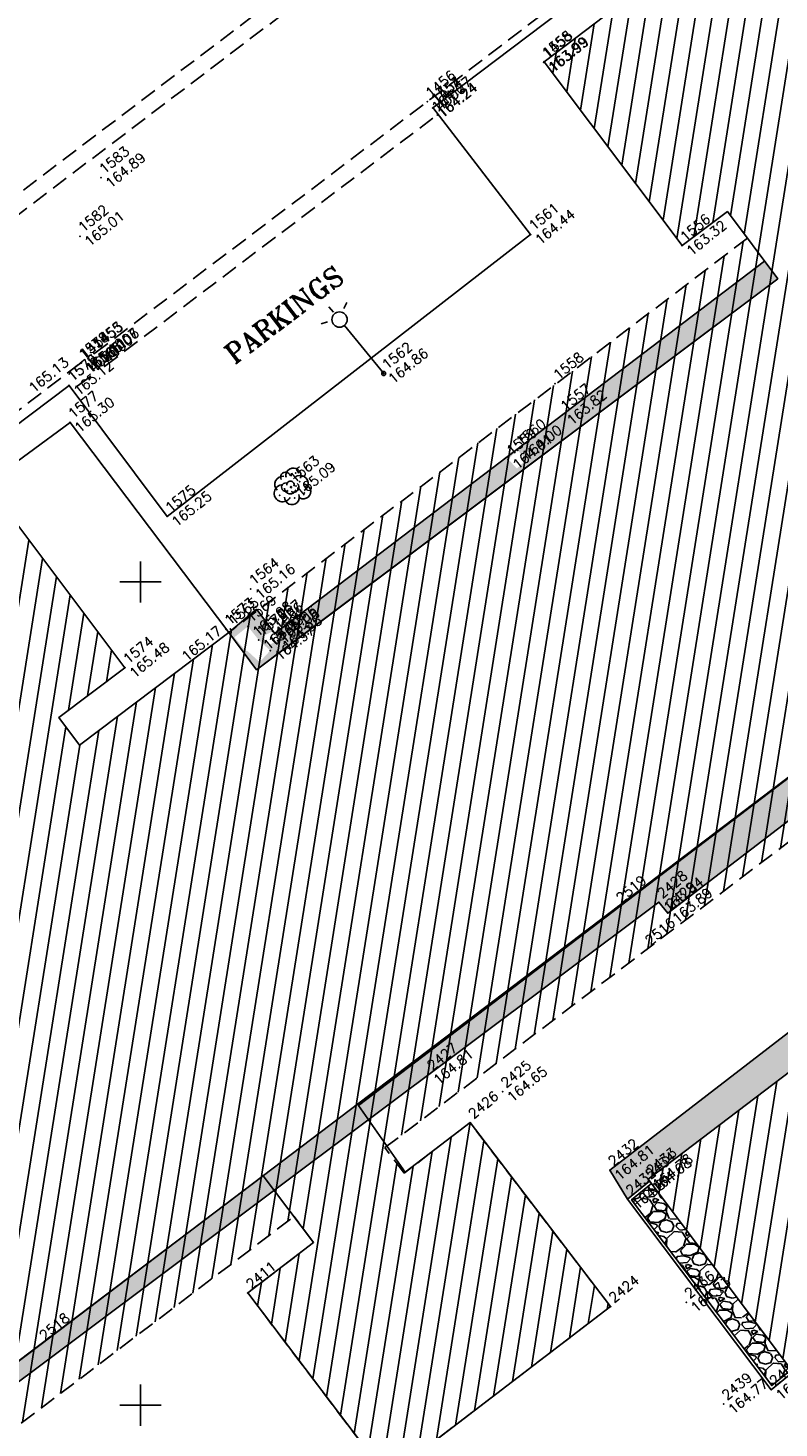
# Model space of a CAD drawing. Header units: feet. Extents: x 529188 to 529675, y 139816 to 140273.
# Tile 61 of 118: x 529372 to 529394, y 140074 to 140117. Entities that reach past the tile are written whole.
import ezdxf
from ezdxf.enums import TextEntityAlignment as Align

# ---------------------------------------------------------------- set-up
doc = ezdxf.new("R2010")
doc.units = ezdxf.units.FT
doc.header["$LTSCALE"] = 2
doc.header["$MEASUREMENT"] = 0
doc.header["$PDSIZE"] = 0.1
doc.linetypes.add('CACHE', pattern=[0.375, 0.25, -0.125])
doc.linetypes.add('CONTINU', pattern=[0])
doc.layers.get('0').update_dxf_attribs({"linetype": 'CONTINUOUS'})
for name, color, linetype in [('ARBUSTES', 70, 'CONTINUOUS'), ('BATI', 10, 'CONTINUOUS'), ('BATI-HACHURES', 30, 'CONTINUOUS'), ('BORD_TOIT', 244, 'CACHE'), ('BORDURETTE', 20, 'CONTINUOUS'), ('CANIVEAU', 32, 'CACHE'), ('CARROYAGE', 7, 'CONTINUOUS'), ('ECLAIRAGE', 220, 'CONTINUOUS'), ('MURS', 1, 'CONTINUOUS'), ('TEXTES', 150, 'CONTINUOUS'), ('TOPOALT', 3, 'CONTINUOUS'), ('TOPOJIS', 7, 'CONTINUOUS'), ('TOPOJIS-GELE', 7, 'CONTINUOUS'), ('TOPOMAT', 142, 'CONTINUOUS')]:
    doc.layers.add(name, color=color, linetype=linetype)
doc.styles.add('ROMANT', font='ROMANT.SHX')
doc.styles.get("Standard").update_dxf_attribs({"font": 'ROMANS.SHX'})
pattern_1 = [(228.0128, (529357.68551, 140019.42807), (-7.99999823, -9.00000134), [0.134536, -13.319088]), (184.9697, (529357.59551, 140019.32807), (12.000001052, 0.999991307), [0.230868, -22.855925]), (132.5104, (529357.36551, 140019.30807), (9.99999072, -11.000008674), [0.162788, -16.116032]), (267.2737, (529356.97551, 140019.05807), (0.999996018, 20.000000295), [0.210238, -20.813558]), (292.8337, (529356.96551, 140018.84807), (-5.000009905, 11.999996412), [0.206155, -20.409373]), (357.2737, (529357.04551, 140018.65807), (-20.000000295, 0.999996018), [0.210238, -20.813558]), (37.6942, (529357.25551, 140018.64807), (-13.000007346, -9.999990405), [0.278029, -27.524849]), (72.2553, (529357.47551, 140018.81807), (7.000010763, 21.999996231), [0.262488, -25.986321]), (121.4296, (529357.55551, 140019.06807), (-8.000008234, 12.999995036), [0.21095, -20.884073]), (175.2364, (529357.44551, 140019.24807), (11.000000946, -0.99999153), [0.240832, -11.800763]), (222.3974, (529357.20551, 140019.26807), (-12.000007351, -10.999992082), [0.311448, -30.833375]), (138.8141, (529357.96551, 140019.04807), (-7.00000295, 5.99999731), [0.106301, -10.523844]), (171.4692, (529357.88551, 140019.11807), (12.999998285, -2.00000791), [0.202237, -20.021511]), (225, (529357.6855, 140019.1481), (-1e-16, -1.0000003), [0.141421, -1.272792]), (203.1986, (529357.61551, 140019.26807), (4.99999973, 2.00000133), [0.076158, -7.539615]), (291.8014, (529357.54551, 140019.23807), (-0.9999999, 3.00000027), [0.107703, -5.277462]), (30.9638, (529357.58551, 140019.13807), (2.99999802, 2.00000248), [0.174929, -5.656023]), (161.5651, (529357.7355, 140019.22807), (2.0000004, -0.9999984), [0.126491, -3.035787]), (16.3895, (529356.96551, 140019.23807), (10.000002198, 2.99999271), [0.1772, -17.542845]), (70.3462, (529357.13551, 140019.28807), (-3.999995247, -11.000002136), [0.148661, -14.717408]), (293.1986, (529357.73551, 140019.42807), (-2.00000133, 4.99999973), [0.152315, -7.463458]), (343.6105, (529357.79551, 140019.28807), (-10.000002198, 2.99999271), [0.1772, -17.542845]), (339.444, (529356.96551, 140018.61807), (-5.00000184, 1.999996), [0.17088, -8.373124]), (294.7751, (529357.12551, 140018.55807), (-4.99999219, 11.00000342), [0.143178, -14.174643]), (66.8014, (529357.74551, 140018.42807), (2.00000133, 4.99999973), [0.152315, -7.463458]), (17.354, (529357.80551, 140018.56807), (-13.00000202, -3.999994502), [0.167631, -16.595424]), (69.444, (529357.25551, 140018.42807), (-1.999996, -5.00000184), [0.08544, -8.458564]), (101.3099, (529357.68551, 140018.42807), (-0.99999763, 4.00000075), [0.05099, -5.048029]), (165.9638, (529357.6755, 140018.47807), (3.00000055, -0.99999806), [0.206155, -3.91695]), (186.009, (529357.47551, 140018.52807), (9.99999975, 0.999999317), [0.19105, -18.913923]), (303.6901, (529357.5855, 140019.04807), (-1.0000013, 1.99999956), [0.144222, -3.461329]), (353.1572, (529357.66551, 140018.92807), (16.999999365, -2.000007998), [0.251794, -24.927563]), (60.9454, (529357.91551, 140018.89807), (-4.00000003, -7.00000038), [0.102956, -10.192674]), (90, (529357.9655, 140018.9881), (-1, 1), [0.06, -0.94]), (120.2564, (529357.45551, 140018.55807), (3.999994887, -7.000002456), [0.138924, -13.75352]), (48.0128, (529357.38551, 140018.67807), (7.99999823, 9.00000134), [0.269072, -13.184552]), (0, (529357.5655, 140018.8781), (1, 1), [0.26, -0.74]), (325.3048, (529357.82551, 140018.87807), (-9.99999426, 7.00000861), [0.158114, -15.653274]), (254.0546, (529357.95551, 140018.78807), (-0.99999989, -4.00000013), [0.145602, -7.134508]), (207.646, (529357.91551, 140018.64807), (-18.999995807, -10.000007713), [0.237065, -23.469474]), (175.4261, (529357.70551, 140018.53807), (-13.000000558, 0.999994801), [0.250799, -24.829074])]

# ---------------------------------------------------------------- blocks, each defined once
blk = doc.blocks.new('TCPOINT')
at = {"color": 0}
blk.add_point((0, 0), dxfattribs=at)
at = {"layer": 'TOPOALT'}
blk.add_attdef('ALT', text='', height=0.3, dxfattribs=at).set_placement((0.1, -0.1), align=Align.TOP_LEFT)
at = {"layer": 'TOPOMAT'}
blk.add_attdef('MAT', (0.1, 0.1), '', height=0.3, dxfattribs=at)
blk = doc.blocks.new('425')
at = {"ltscale": 3}
for p, q in [((-0.006, 2.407), (-0.006, 2.621)), ((0, 1.885), (0, 0))]:
    blk.add_line(p, q, dxfattribs=at)
at = {"linetype": 'CONTINU', "ltscale": 3}
for p, q in [((-0.324, 2.291), (-0.512, 2.376)), ((0.312, 2.291), (0.501, 2.376))]:
    blk.add_line(p, q, dxfattribs=at)
for centre, radius in [((0, 2.118), 0.233), ((0, 0), 0.0621)]:
    blk.add_circle(centre, radius, dxfattribs=at)
blk = doc.blocks.new('188')
blk.add_circle((0, 0), 0.0197)
for centre, radius, start, end in [((-0.136, 0.224), 0.244, 42.784, 187.1943), ((0.064, 0.343), 0.149, 334.0644, 169.9698), ((0.277, 0.224), 0.231, 300.5795, 149.4928), ((-0.314, 0.016), 0.259, 60.9553, 290.4982), ((-0.122, 0.103), 0.127, 45.6328, 268.8136), ((-0.039, -0.013), 0.173, 137.9595, 303.8229), ((0.028, 0.061), 0.114, 300.4488, 141.9945), ((0.285, -0.091), 0.245, 259.4673, 105.5912), ((-0.172, -0.255), 0.225, 139.2345, 343.6053), ((0.065, -0.056), 0.156, 199.4029, 9.2611), ((0.207, -0.342), 0.221, 201.5434, 50.9966)]:
    blk.add_arc(centre, radius, start, end)
for p in [(-0.424, 0.029), (0.079, 0.341), (0.385, 0.246), (-0.128, -0.325), (0.138, -0.069), (0.198, -0.394), (0.306, -0.04)]:
    blk.add_point(p)

msp = doc.modelspace()

# ---------------------------------------------------------------- hatches: boundary and pattern name
h = msp.add_hatch()
h.set_pattern_fill('GRAVEL', color=254, style=0)
h.set_pattern_definition(pattern_1)
h.paths.add_polyline_path([(529393.949, 140109.742), (529394.349, 140109.208), (529378.525, 140097.334), (529378.617, 140097.566), (529378.94, 140097.915), (529378.589, 140098.239), (529378.262, 140098.647), (529377.854, 140098.32), (529378.168, 140097.928), (529378.264, 140097.888), (529378.617, 140097.566), (529378.525, 140097.334), (529377.679, 140098.462), (529378.521, 140099.168), (529379.018, 140098.502), (529378.731, 140098.356), (529378.877, 140098.069), (529379.164, 140098.215), (529379.018, 140098.502), (529379.079, 140098.43), (529386.192, 140103.841), (529386.163, 140103.725), (529386.432, 140103.442), (529386.716, 140103.711), (529386.447, 140103.995), (529386.175, 140103.737), (529386.192, 140103.841)])
h = msp.add_hatch()
h.set_pattern_fill('GRAVEL', color=254, style=0)
h.set_pattern_definition(pattern_1)
h.paths.add_polyline_path([(529393.949, 140109.742), (529394.349, 140109.208), (529378.525, 140097.334), (529378.617, 140097.566), (529378.94, 140097.915), (529378.589, 140098.239), (529378.262, 140098.647), (529377.854, 140098.32), (529378.168, 140097.928), (529378.264, 140097.888), (529378.617, 140097.566), (529378.525, 140097.334), (529377.679, 140098.462), (529378.521, 140099.168), (529379.018, 140098.502), (529378.731, 140098.356), (529378.877, 140098.069), (529379.164, 140098.215), (529379.018, 140098.502), (529379.079, 140098.43), (529386.192, 140103.841), (529386.163, 140103.725), (529386.432, 140103.442), (529386.716, 140103.711), (529386.447, 140103.995), (529386.175, 140103.737), (529386.192, 140103.841)])
h = msp.add_hatch()
h.set_pattern_fill('GRAVEL', color=254, style=0)
h.set_pattern_definition(pattern_1)
h.paths.add_polyline_path([(529390.457, 140081.804), (529389.787, 140081.254), (529389.254, 140082.14), (529404.75, 140094.031), (529401.644, 140098.087), (529391.009, 140089.943), (529390.74, 140090.275), (529380.844, 140082.863), (529364.14, 140070.352), (529363.86, 140070.721), (529386.726, 140088.036), (529401.801, 140099.477), (529406.142, 140093.808), (529397.195, 140087.016), (529390.411, 140081.865)])
h = msp.add_hatch()
h.set_pattern_fill('GRAVEL', color=254, style=0)
h.set_pattern_definition(pattern_1)
h.paths.add_polyline_path([(529390.511, 140081.732), (529389.911, 140081.239), (529394.167, 140075.597), (529394.755, 140076.074), (529392.831, 140078.639)])
h = msp.add_hatch()
h.set_pattern_fill('GRAVEL', color=254, style=0)
h.set_pattern_definition(pattern_1)
h.paths.add_polyline_path([(529390.511, 140081.732), (529389.911, 140081.239), (529394.167, 140075.597), (529394.755, 140076.074), (529392.831, 140078.639)])
at = {"layer": 'BATI-HACHURES'}
h = msp.add_hatch(dxfattribs=at)
h.set_pattern_fill('ANSI31', color=256, scale=4, angle=36, style=0)
h.paths.add_polyline_path([(529309.687, 140047.122), (529294.096, 140035.158), (529295.934, 140032.741), (529311.303, 140044.366), (529317.02, 140040.648), (529309.847, 140037.935), (529328.67, 140009.23), (529338.868, 140008.311), (529336.974, 140013.078), (529337.413, 140013.429), (529340.728, 140009.274), (529351.396, 139995.222), (529351.555, 139995.343), (529321, 140035.588), (529320.61, 140035.292), (529320.265, 140035.746), (529321.1, 140036.328), (529332.258, 140044.79), (529332.848, 140044.011), (529330.818, 140042.467), (529335.054, 140036.898), (529341.813, 140042.065), (529337.59, 140047.618), (529335.616, 140046.116), (529335.029, 140046.891), (529355.937, 140062.746), (529356.525, 140061.97), (529354.519, 140060.444), (529358.748, 140054.884), (529365.427, 140060.072), (529361.342, 140065.548), (529358.605, 140063.551), (529358.018, 140064.325), (529364.807, 140069.473), (529379.662, 140080.729), (529380.258, 140079.941), (529378.258, 140078.408), (529382.496, 140072.813), (529389.273, 140077.995), (529385.007, 140083.581), (529383.007, 140082.048), (529382.423, 140082.82), (529402.76, 140098.225), (529403.388, 140097.405), (529401.995, 140096.349), (529404.732, 140092.738), (529390.411, 140081.865), (529394.858, 140075.937), (529403.979, 140083.008), (529405.928, 140080.494), (529396.772, 140073.395), (529399.996, 140069.125), (529409.116, 140076.197), (529411.066, 140073.682), (529402.049, 140066.713), (529405.239, 140062.52), (529424.929, 140077.503), (529411.673, 140094.927), (529412.97, 140095.912), (529408.766, 140101.48), (529406.733, 140099.945), (529406.162, 140100.741), (529413.265, 140106.272), (529405.044, 140116.828), (529403.879, 140118.363), (529396.828, 140113.01), (529396.209, 140113.824), (529398.224, 140115.354), (529393.997, 140120.92), (529387.257, 140115.791), (529391.442, 140110.214), (529392.819, 140111.247), (529393.428, 140110.436), (529373.156, 140095.047), (529372.522, 140095.884), (529374.528, 140097.393), (529370.33, 140102.974), (529363.554, 140097.852), (529367.8, 140092.265), (529369.799, 140093.783), (529370.434, 140092.948), (529359.177, 140084.661), (529349.426, 140077.124), (529348.835, 140077.906), (529350.821, 140079.407), (529346.597, 140084.995), (529339.81, 140079.86), (529344.046, 140074.272), (529346.094, 140075.824), (529346.685, 140075.043), (529325.76, 140059.104), (529325.126, 140059.941), (529327.1, 140061.457), (529322.795, 140067.062), (529316.084, 140061.922), (529320.296, 140056.369), (529322.344, 140057.923), (529322.979, 140057.086)])

# ---------------------------------------------------------------- linework, layer by layer
at = {"layer": 'BATI', "flags": 128}
for points in [[(529349.426, 140077.124), (529370.434, 140092.948), (529369.799, 140093.783), (529367.8, 140092.265), (529363.554, 140097.852), (529370.33, 140102.974), (529374.528, 140097.393), (529372.522, 140095.884), (529373.153, 140095.045), (529377.679, 140098.462), (529378.525, 140097.334), (529394.349, 140109.208), (529392.819, 140111.247), (529391.442, 140110.214), (529387.257, 140115.791), (529393.997, 140120.92), (529398.224, 140115.354)], [(529387.257, 140115.791), (529393.997, 140120.92), (529398.224, 140115.354)], [(529387.257, 140115.791), (529391.442, 140110.214)], [(529392.819, 140111.247), (529391.442, 140110.214)], [(529394.349, 140109.208), (529392.819, 140111.247)], [(529390.76, 140106.515), (529394.349, 140109.208)], [(529379.406, 140097.994), (529379.406, 140097.994), (529390.76, 140106.515)], [(529374.528, 140097.393), (529370.33, 140102.974), (529363.554, 140097.852), (529367.8, 140092.265)], [(529363.86, 140070.721), (529371.984, 140076.848), (529401.801, 140099.477)], [(529396.772, 140073.395), (529405.928, 140080.494), (529403.979, 140083.008), (529394.858, 140075.937), (529390.411, 140081.865), (529406.142, 140093.808), (529401.801, 140099.477), (529381.616, 140084.104), (529383.037, 140082.071), (529385.007, 140083.581), (529389.273, 140077.995), (529382.496, 140072.813), (529378.258, 140078.408), (529380.258, 140079.941), (529378.726, 140081.964), (529363.86, 140070.721)], [(529373.153, 140095.045), (529377.679, 140098.462), (529378.525, 140097.334), (529379.406, 140097.994)], [(529372.522, 140095.884), (529374.528, 140097.393)], [(529373.153, 140095.045), (529372.522, 140095.884)], [(529406.142, 140093.808), (529390.411, 140081.865), (529394.858, 140075.937), (529403.979, 140083.008)]]:
    msp.add_lwpolyline(points, dxfattribs=at)
at = {"layer": 'BORD_TOIT', "flags": 128}
for points in [[(529393.428, 140110.436), (529377.679, 140098.462)], [(529382.423, 140082.82), (529402.76, 140098.225)], [(529378.258, 140078.408), (529382.496, 140072.813), (529389.273, 140077.995), (529385.007, 140083.581)], [(529385.007, 140083.581), (529383.007, 140082.048)], [(529383.007, 140082.048), (529382.423, 140082.82)], [(529364.807, 140069.473), (529379.662, 140080.729)], [(529380.258, 140079.941), (529379.662, 140080.729)], [(529380.258, 140079.941), (529378.258, 140078.408)]]:
    msp.add_lwpolyline(points, dxfattribs=at)
at = {"layer": 'BORDURETTE', "flags": 128}
for points in [[(529383.872, 140114.393), (529394.461, 140122.4), (529397.276, 140118.647), (529401.345, 140121.707)], [(529393.949, 140109.742), (529379.079, 140098.43)], [(529372.861, 140104.843), (529370.33, 140102.974)], [(529377.679, 140098.462), (529372.861, 140104.843)], [(529379.079, 140098.43), (529378.521, 140099.168), (529377.679, 140098.462)], [(529391.009, 140089.943), (529401.644, 140098.087)], [(529364.14, 140070.352), (529390.74, 140090.275), (529391.009, 140089.943)], [(529394.674, 140086.315), (529389.254, 140082.14)], [(529389.254, 140082.14), (529389.787, 140081.254)]]:
    msp.add_lwpolyline(points, dxfattribs=at)
msp.add_lwpolyline([(529383.88, 140114.403), (529386.843, 140110.55), (529375.809, 140101.987), (529372.834, 140105.966), (529372.833, 140105.965), (529358.985, 140095.514, 0.231769), (529358.378, 140094.594, 0.153611), (529358.511, 140093.854), (529362.647, 140096.958), (529366.509, 140091.874), (529362.415, 140088.755), (529363.147, 140087.665)], format="xyb", dxfattribs=at)
at = {"layer": 'CANIVEAU', "flags": 128}
for points in [[(529373.61, 140106.942), (529383.705, 140114.58), (529399.309, 140126.439)], [(529387.982, 140124.44), (529368.669, 140109.792)], [(529388.285, 140124.042), (529368.971, 140109.394)], [(529373.912, 140106.543), (529384.008, 140114.181), (529384.035, 140114.202)], [(529373.177, 140106.64), (529337.817, 140079.817), (529312.488, 140060.549)], [(529373.479, 140106.242), (529372.936, 140105.83)]]:
    msp.add_lwpolyline(points, dxfattribs=at)
at = {"layer": 'CARROYAGE'}
for p, q in [((529375, 140099.375), (529375, 140100.625)), ((529374.375, 140100), (529375.625, 140100)), ((529375, 140074.375), (529375, 140075.625)), ((529374.375, 140075), (529375.625, 140075))]:
    msp.add_line(p, q, dxfattribs=at)
at = {"layer": 'MURS', "flags": 128}
msp.add_lwpolyline([(529390.457, 140081.804), (529389.787, 140081.254), (529394.151, 140075.468), (529394.809, 140076.002), (529394.755, 140076.074), (529394.167, 140075.597), (529389.911, 140081.239), (529390.511, 140081.732)], close=True, dxfattribs=at)

# ---------------------------------------------------------------- block references
at = {"layer": 'ARBUSTES', "rotation": 39.33073407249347}
msp.add_blockref('188', (529379.57, 140102.878), dxfattribs=at)
at = {"layer": 'ECLAIRAGE', "rotation": 39.33073407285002}
msp.add_blockref('425', (529382.386, 140106.329), dxfattribs=at)
at = {"layer": 'TOPOJIS'}
ref = msp.add_blockref('TCPOINT', (529387.241, 140115.778), dxfattribs=at)
ref.add_attrib('MAT', '1458', (529387.341, 140115.878), dxfattribs={"layer": 'TOPOMAT', "height": 0.3, "rotation": 39.3307})
ref.add_attrib('ALT', '163.99', dxfattribs={"layer": 'TOPOALT', "height": 0.3, "rotation": 39.3307}).set_placement((529387.341, 140115.678), align=Align.TOP_LEFT)
ref = msp.add_blockref('TCPOINT', (529383.705, 140114.58), dxfattribs=at)
ref.add_attrib('MAT', '1456', (529383.805, 140114.68), dxfattribs={"layer": 'TOPOMAT', "height": 0.3, "rotation": 39.3307})
ref.add_attrib('ALT', '164.27', dxfattribs={"layer": 'TOPOALT', "height": 0.3, "rotation": 39.3307}).set_placement((529383.805, 140114.48), align=Align.TOP_LEFT)
ref = msp.add_blockref('TCPOINT', (529384.008, 140114.181), dxfattribs=at)
ref.add_attrib('MAT', '4000', (529384.108, 140114.281), dxfattribs={"layer": 'TOPOMAT', "height": 0.3, "rotation": 39.3307})
ref = msp.add_blockref('TCPOINT', (529373.802, 140112.272), dxfattribs=at)
ref.add_attrib('MAT', '1583', (529373.902, 140112.372), dxfattribs={"layer": 'TOPOMAT', "height": 0.3, "rotation": 39.3307})
ref.add_attrib('ALT', '164.89', dxfattribs={"layer": 'TOPOALT', "height": 0.3, "rotation": 39.3307}).set_placement((529373.902, 140112.172), align=Align.TOP_LEFT)
ref = msp.add_blockref('TCPOINT', (529373.164, 140110.498), dxfattribs=at)
ref.add_attrib('MAT', '1582', (529373.264, 140110.598), dxfattribs={"layer": 'TOPOMAT', "height": 0.3, "rotation": 39.3307})
ref.add_attrib('ALT', '165.01', dxfattribs={"layer": 'TOPOALT', "height": 0.3, "rotation": 39.3307}).set_placement((529373.264, 140110.398), align=Align.TOP_LEFT)
ref = msp.add_blockref('TCPOINT', (529386.843, 140110.55), dxfattribs=at)
ref.add_attrib('MAT', '1561', (529386.943, 140110.65), dxfattribs={"layer": 'TOPOMAT', "height": 0.3, "rotation": 39.3307})
ref.add_attrib('ALT', '164.44', dxfattribs={"layer": 'TOPOALT', "height": 0.3, "rotation": 39.3307}).set_placement((529386.943, 140110.45), align=Align.TOP_LEFT)
ref = msp.add_blockref('TCPOINT', (529391.442, 140110.214), dxfattribs=at)
ref.add_attrib('MAT', '1556', (529391.542, 140110.314), dxfattribs={"layer": 'TOPOMAT', "height": 0.3, "rotation": 39.3307})
ref.add_attrib('ALT', '163.32', dxfattribs={"layer": 'TOPOALT', "height": 0.3, "rotation": 39.3307}).set_placement((529391.542, 140110.114), align=Align.TOP_LEFT)
ref = msp.add_blockref('TCPOINT', (529373.479, 140106.242), dxfattribs=at)
ref.add_attrib('MAT', '4000', (529373.579, 140106.342), dxfattribs={"layer": 'TOPOMAT', "height": 0.3, "rotation": 39.3307})
ref = msp.add_blockref('TCPOINT', (529373.912, 140106.543), dxfattribs=at)
ref.add_attrib('MAT', '4000', (529374.012, 140106.643), dxfattribs={"layer": 'TOPOMAT', "height": 0.3, "rotation": 39.3307})
ref = msp.add_blockref('TCPOINT', (529382.386, 140106.329), dxfattribs=at)
ref.add_attrib('MAT', '1562', (529382.486, 140106.429), dxfattribs={"layer": 'TOPOMAT', "height": 0.3, "rotation": 39.3307})
ref.add_attrib('ALT', '164.86', dxfattribs={"layer": 'TOPOALT', "height": 0.3, "rotation": 39.3307}).set_placement((529382.486, 140106.229), align=Align.TOP_LEFT)
ref = msp.add_blockref('TCPOINT', (529372.833, 140105.965), dxfattribs=at)
ref.add_attrib('MAT', '1579', (529372.933, 140106.065), dxfattribs={"layer": 'TOPOMAT', "height": 0.3, "rotation": 39.3307})
ref.add_attrib('ALT', '165.13', dxfattribs={"layer": 'TOPOALT', "height": 0.3, "rotation": 39.3307}).set_placement((529371.57, 140105.951), align=Align.TOP_LEFT)
ref = msp.add_blockref('TCPOINT', (529387.589, 140106.022), dxfattribs=at)
ref.add_attrib('MAT', '1558', (529387.689, 140106.122), dxfattribs={"layer": 'TOPOMAT', "height": 0.3, "rotation": 39.3307})
ref = msp.add_blockref('TCPOINT', (529372.861, 140104.843), dxfattribs=at)
ref.add_attrib('MAT', '1577', (529372.961, 140104.943), dxfattribs={"layer": 'TOPOMAT', "height": 0.3, "rotation": 39.3307})
ref.add_attrib('ALT', '165.30', dxfattribs={"layer": 'TOPOALT', "height": 0.3, "rotation": 39.3307}).set_placement((529372.961, 140104.743), align=Align.TOP_LEFT)
ref = msp.add_blockref('TCPOINT', (529379.57, 140102.878), dxfattribs=at)
ref.add_attrib('MAT', '1563', (529379.67, 140102.978), dxfattribs={"layer": 'TOPOMAT', "height": 0.3, "rotation": 39.3307})
ref.add_attrib('ALT', '165.09', dxfattribs={"layer": 'TOPOALT', "height": 0.3, "rotation": 39.3307}).set_placement((529379.67, 140102.778), align=Align.TOP_LEFT)
ref = msp.add_blockref('TCPOINT', (529375.809, 140101.987), dxfattribs=at)
ref.add_attrib('MAT', '1575', (529375.909, 140102.087), dxfattribs={"layer": 'TOPOMAT', "height": 0.3, "rotation": 39.3307})
ref.add_attrib('ALT', '165.25', dxfattribs={"layer": 'TOPOALT', "height": 0.3, "rotation": 39.3307}).set_placement((529375.909, 140101.887), align=Align.TOP_LEFT)
ref = msp.add_blockref('TCPOINT', (529378.348, 140099.781), dxfattribs=at)
ref.add_attrib('MAT', '1564', (529378.448, 140099.881), dxfattribs={"layer": 'TOPOMAT', "height": 0.3, "rotation": 39.3307})
ref.add_attrib('ALT', '165.16', dxfattribs={"layer": 'TOPOALT', "height": 0.3, "rotation": 39.3307}).set_placement((529378.448, 140099.681), align=Align.TOP_LEFT)
ref = msp.add_blockref('TCPOINT', (529377.729, 140098.569), dxfattribs=at)
ref.add_attrib('MAT', '1565', (529377.829, 140098.669), dxfattribs={"layer": 'TOPOMAT', "height": 0.3, "rotation": 39.3307})
ref = msp.add_blockref('TCPOINT', (529377.601, 140098.565), dxfattribs=at)
ref.add_attrib('MAT', '1573', (529377.701, 140098.665), dxfattribs={"layer": 'TOPOMAT', "height": 0.3, "rotation": 39.3307})
ref.add_attrib('ALT', '165.17', dxfattribs={"layer": 'TOPOALT', "height": 0.3, "rotation": 39.3307}).set_placement((529376.215, 140097.799), align=Align.TOP_LEFT)
ref = msp.add_blockref('TCPOINT', (529374.528, 140097.393), dxfattribs=at)
ref.add_attrib('MAT', '1574', (529374.628, 140097.493), dxfattribs={"layer": 'TOPOMAT', "height": 0.3, "rotation": 39.3307})
ref.add_attrib('ALT', '165.48', dxfattribs={"layer": 'TOPOALT', "height": 0.3, "rotation": 39.3307}).set_placement((529374.628, 140097.293), align=Align.TOP_LEFT)
ref = msp.add_blockref('TCPOINT', (529389.493, 140090.136), dxfattribs=at)
ref.add_attrib('MAT', '2519', (529389.593, 140090.236), dxfattribs={"layer": 'TOPOMAT', "height": 0.3, "rotation": 39.3307})
ref = msp.add_blockref('TCPOINT', (529390.74, 140090.275), dxfattribs=at)
ref.add_attrib('MAT', '2428', (529390.84, 140090.375), dxfattribs={"layer": 'TOPOMAT', "height": 0.3, "rotation": 39.3307})
ref.add_attrib('ALT', '163.84', dxfattribs={"layer": 'TOPOALT', "height": 0.3, "rotation": 39.3307}).set_placement((529390.84, 140090.175), align=Align.TOP_LEFT)
ref = msp.add_blockref('TCPOINT', (529391.009, 140089.943), dxfattribs=at)
ref.add_attrib('MAT', '2429', (529391.109, 140090.043), dxfattribs={"layer": 'TOPOMAT', "height": 0.3, "rotation": 39.3307})
ref.add_attrib('ALT', '163.89', dxfattribs={"layer": 'TOPOALT', "height": 0.3, "rotation": 39.3307}).set_placement((529391.109, 140089.843), align=Align.TOP_LEFT)
ref = msp.add_blockref('TCPOINT', (529390.376, 140088.844), dxfattribs=at)
ref.add_attrib('MAT', '2516', (529390.476, 140088.944), dxfattribs={"layer": 'TOPOMAT', "height": 0.3, "rotation": 39.3307})
ref = msp.add_blockref('TCPOINT', (529383.76, 140085.046), dxfattribs=at)
ref.add_attrib('MAT', '2427', (529383.86, 140085.146), dxfattribs={"layer": 'TOPOMAT', "height": 0.3, "rotation": 39.3307})
ref.add_attrib('ALT', '164.81', dxfattribs={"layer": 'TOPOALT', "height": 0.3, "rotation": 39.3307}).set_placement((529383.86, 140084.946), align=Align.TOP_LEFT)
ref = msp.add_blockref('TCPOINT', (529385.997, 140084.518), dxfattribs=at)
ref.add_attrib('MAT', '2425', (529386.097, 140084.618), dxfattribs={"layer": 'TOPOMAT', "height": 0.3, "rotation": 39.3307})
ref.add_attrib('ALT', '164.65', dxfattribs={"layer": 'TOPOALT', "height": 0.3, "rotation": 39.3307}).set_placement((529386.097, 140084.418), align=Align.TOP_LEFT)
ref = msp.add_blockref('TCPOINT', (529385.007, 140083.581), dxfattribs=at)
ref.add_attrib('MAT', '2426', (529385.107, 140083.681), dxfattribs={"layer": 'TOPOMAT', "height": 0.3, "rotation": 39.3307})
ref = msp.add_blockref('TCPOINT', (529389.254, 140082.14), dxfattribs=at)
ref.add_attrib('MAT', '2432', (529389.354, 140082.24), dxfattribs={"layer": 'TOPOMAT', "height": 0.3, "rotation": 39.3307})
ref.add_attrib('ALT', '164.81', dxfattribs={"layer": 'TOPOALT', "height": 0.3, "rotation": 39.3307}).set_placement((529389.354, 140082.04), align=Align.TOP_LEFT)
ref = msp.add_blockref('TCPOINT', (529390.382, 140081.748), dxfattribs=at)
ref.add_attrib('MAT', '2434', (529390.482, 140081.848), dxfattribs={"layer": 'TOPOMAT', "height": 0.3, "rotation": 39.3307})
ref.add_attrib('ALT', '164.68', dxfattribs={"layer": 'TOPOJIS-GELE', "height": 0.3, "rotation": 39.3307}).set_placement((529390.482, 140081.648), align=Align.TOP_LEFT)
ref = msp.add_blockref('TCPOINT', (529390.411, 140081.865), dxfattribs=at)
ref.add_attrib('MAT', '2433', (529390.511, 140081.965), dxfattribs={"layer": 'TOPOMAT', "height": 0.3, "rotation": 39.3307})
ref.add_attrib('ALT', '164.78', dxfattribs={"layer": 'TOPOALT', "height": 0.3, "rotation": 39.3307}).set_placement((529390.511, 140081.765), align=Align.TOP_LEFT)
ref = msp.add_blockref('TCPOINT', (529389.787, 140081.254), dxfattribs=at)
ref.add_attrib('MAT', '2435', (529389.887, 140081.354), dxfattribs={"layer": 'TOPOMAT', "height": 0.3, "rotation": 39.3307})
ref.add_attrib('ALT', '164.81', dxfattribs={"layer": 'TOPOJIS-GELE', "height": 0.3, "rotation": 39.3307}).set_placement((529389.887, 140081.154), align=Align.TOP_LEFT)
ref = msp.add_blockref('TCPOINT', (529378.258, 140078.408), dxfattribs=at)
ref.add_attrib('MAT', '2411', (529378.358, 140078.508), dxfattribs={"layer": 'TOPOMAT', "height": 0.3, "rotation": 39.3307})
ref = msp.add_blockref('TCPOINT', (529389.273, 140077.995), dxfattribs=at)
ref.add_attrib('MAT', '2424', (529389.373, 140078.095), dxfattribs={"layer": 'TOPOMAT', "height": 0.3, "rotation": 39.3307})
ref = msp.add_blockref('TCPOINT', (529391.571, 140078.124), dxfattribs=at)
ref.add_attrib('MAT', '2436', (529391.671, 140078.224), dxfattribs={"layer": 'TOPOMAT', "height": 0.3, "rotation": 39.3307})
ref.add_attrib('ALT', '164.73', dxfattribs={"layer": 'TOPOALT', "height": 0.3, "rotation": 39.3307}).set_placement((529391.671, 140078.024), align=Align.TOP_LEFT)
ref = msp.add_blockref('TCPOINT', (529371.984, 140076.848), dxfattribs=at)
ref.add_attrib('MAT', '2518', (529372.084, 140076.948), dxfattribs={"layer": 'TOPOMAT', "height": 0.3, "rotation": 39.3307})
ref = msp.add_blockref('TCPOINT', (529394.151, 140075.468), dxfattribs=at)
ref.add_attrib('MAT', '2437', (529394.251, 140075.568), dxfattribs={"layer": 'TOPOMAT', "height": 0.3, "rotation": 39.3307})
ref.add_attrib('ALT', '164.69', dxfattribs={"layer": 'TOPOJIS-GELE', "height": 0.3, "rotation": 39.3307}).set_placement((529394.251, 140075.368), align=Align.TOP_LEFT)
ref = msp.add_blockref('TCPOINT', (529392.703, 140075.036), dxfattribs=at)
ref.add_attrib('MAT', '2439', (529392.803, 140075.136), dxfattribs={"layer": 'TOPOMAT', "height": 0.3, "rotation": 39.3307})
ref.add_attrib('ALT', '164.77', dxfattribs={"layer": 'TOPOALT', "height": 0.3, "rotation": 39.3307}).set_placement((529392.803, 140074.936), align=Align.TOP_LEFT)
at = {"layer": 'TOPOJIS-GELE'}
ref = msp.add_blockref('TCPOINT', (529387.253, 140115.796), dxfattribs=at)
ref.add_attrib('MAT', '1555', (529387.353, 140115.896), dxfattribs={"layer": 'TOPOMAT', "height": 0.3, "rotation": 39.3307})
ref.add_attrib('ALT', '163.99', dxfattribs={"layer": 'TOPOALT', "height": 0.3, "rotation": 39.3307}).set_placement((529387.353, 140115.696), align=Align.TOP_LEFT)
ref = msp.add_blockref('TCPOINT', (529383.872, 140114.393), dxfattribs=at)
ref.add_attrib('MAT', '1457', (529383.972, 140114.493), dxfattribs={"layer": 'TOPOMAT', "height": 0.3, "rotation": 39.3307})
ref.add_attrib('ALT', '164.24', dxfattribs={"layer": 'TOPOALT', "height": 0.3, "rotation": 39.3307}).set_placement((529383.972, 140114.293), align=Align.TOP_LEFT)
ref = msp.add_blockref('TCPOINT', (529383.88, 140114.403), dxfattribs=at)
ref.add_attrib('MAT', '1554', (529383.98, 140114.503), dxfattribs={"layer": 'TOPOMAT', "height": 0.3, "rotation": 39.3307})
ref.add_attrib('ALT', '164.24', dxfattribs={"layer": 'TOPOALT', "height": 0.3, "rotation": 39.3307}).set_placement((529383.98, 140114.303), align=Align.TOP_LEFT)
ref = msp.add_blockref('TCPOINT', (529373.207, 140106.653), dxfattribs=at)
ref.add_attrib('MAT', '1454', (529373.307, 140106.753), dxfattribs={"layer": 'TOPOMAT', "height": 0.3, "rotation": 39.3307})
ref.add_attrib('ALT', '165.11', dxfattribs={"layer": 'TOPOALT', "height": 0.3, "rotation": 39.3307}).set_placement((529373.307, 140106.553), align=Align.TOP_LEFT)
ref = msp.add_blockref('TCPOINT', (529373.592, 140106.942), dxfattribs=at)
ref.add_attrib('MAT', '1455', (529373.692, 140107.042), dxfattribs={"layer": 'TOPOMAT', "height": 0.3, "rotation": 39.3307})
ref.add_attrib('ALT', '165.07', dxfattribs={"layer": 'TOPOALT', "height": 0.3, "rotation": 39.3307}).set_placement((529373.692, 140106.842), align=Align.TOP_LEFT)
ref = msp.add_blockref('TCPOINT', (529373.61, 140106.942), dxfattribs=at)
ref.add_attrib('MAT', '1453', (529373.71, 140107.042), dxfattribs={"layer": 'TOPOMAT', "height": 0.3, "rotation": 39.3307})
ref.add_attrib('ALT', '165.06', dxfattribs={"layer": 'TOPOALT', "height": 0.3, "rotation": 39.3307}).set_placement((529373.71, 140106.842), align=Align.TOP_LEFT)
ref = msp.add_blockref('TCPOINT', (529373.177, 140106.64), dxfattribs=at)
ref.add_attrib('MAT', '1578', (529373.277, 140106.74), dxfattribs={"layer": 'TOPOMAT', "height": 0.3, "rotation": 39.3307})
ref.add_attrib('ALT', '165.10', dxfattribs={"layer": 'TOPOALT', "height": 0.3, "rotation": 39.3307}).set_placement((529373.277, 140106.54), align=Align.TOP_LEFT)
ref = msp.add_blockref('TCPOINT', (529372.834, 140105.966), dxfattribs=at)
ref.add_attrib('MAT', '1576', (529372.934, 140106.066), dxfattribs={"layer": 'TOPOMAT', "height": 0.3, "rotation": 39.3307})
ref.add_attrib('ALT', '165.12', dxfattribs={"layer": 'TOPOALT', "height": 0.3, "rotation": 39.3307}).set_placement((529372.934, 140105.866), align=Align.TOP_LEFT)
ref = msp.add_blockref('TCPOINT', (529387.808, 140105.07), dxfattribs=at)
ref.add_attrib('MAT', '1557', (529387.908, 140105.17), dxfattribs={"layer": 'TOPOMAT', "height": 0.3, "rotation": 39.3307})
ref.add_attrib('ALT', '163.82', dxfattribs={"layer": 'TOPOALT', "height": 0.3, "rotation": 39.3307}).set_placement((529387.908, 140104.97), align=Align.TOP_LEFT)
ref = msp.add_blockref('TCPOINT', (529386.163, 140103.725), dxfattribs=at)
ref.add_attrib('MAT', '1559', (529386.263, 140103.825), dxfattribs={"layer": 'TOPOMAT', "height": 0.3, "rotation": 39.3307})
ref.add_attrib('ALT', '164.01', dxfattribs={"layer": 'TOPOALT', "height": 0.3, "rotation": 39.3307}).set_placement((529386.263, 140103.625), align=Align.TOP_LEFT)
ref = msp.add_blockref('TCPOINT', (529386.447, 140103.995), dxfattribs=at)
ref.add_attrib('MAT', '1560', (529386.547, 140104.095), dxfattribs={"layer": 'TOPOMAT', "height": 0.3, "rotation": 39.3307})
ref.add_attrib('ALT', '164.00', dxfattribs={"layer": 'TOPOALT', "height": 0.3, "rotation": 39.3307}).set_placement((529386.547, 140103.895), align=Align.TOP_LEFT)
ref = msp.add_blockref('TCPOINT', (529378.262, 140098.647), dxfattribs=at)
ref.add_attrib('MAT', '1569', (529378.362, 140098.747), dxfattribs={"layer": 'TOPOMAT', "height": 0.3, "rotation": 39.3307})
ref.add_attrib('ALT', '165.08', dxfattribs={"layer": 'TOPOALT', "height": 0.3, "rotation": 39.3307}).set_placement((529378.362, 140098.547), align=Align.TOP_LEFT)
ref = msp.add_blockref('TCPOINT', (529378.589, 140098.239), dxfattribs=at)
ref.add_attrib('MAT', '1570', (529378.689, 140098.339), dxfattribs={"layer": 'TOPOMAT', "height": 0.3, "rotation": 39.3307})
ref.add_attrib('ALT', '165.03', dxfattribs={"layer": 'TOPOALT', "height": 0.3, "rotation": 39.3307}).set_placement((529378.689, 140098.139), align=Align.TOP_LEFT)
ref = msp.add_blockref('TCPOINT', (529378.589, 140098.239), dxfattribs=at)
ref.add_attrib('MAT', '1571', (529378.689, 140098.339), dxfattribs={"layer": 'TOPOMAT', "height": 0.3, "rotation": 39.3307})
ref.add_attrib('ALT', '165.03', dxfattribs={"layer": 'TOPOALT', "height": 0.3, "rotation": 39.3307}).set_placement((529378.689, 140098.139), align=Align.TOP_LEFT)
ref = msp.add_blockref('TCPOINT', (529379.018, 140098.502), dxfattribs=at)
ref.add_attrib('MAT', '1567', (529379.118, 140098.602), dxfattribs={"layer": 'TOPOMAT', "height": 0.3, "rotation": 39.3307})
ref.add_attrib('ALT', '165.06', dxfattribs={"layer": 'TOPOALT', "height": 0.3, "rotation": 39.3307}).set_placement((529379.118, 140098.402), align=Align.TOP_LEFT)
ref = msp.add_blockref('TCPOINT', (529379.079, 140098.43), dxfattribs=at)
ref.add_attrib('MAT', '1566', (529379.179, 140098.53), dxfattribs={"layer": 'TOPOMAT', "height": 0.3, "rotation": 39.3307})
ref.add_attrib('ALT', '165.08', dxfattribs={"layer": 'TOPOALT', "height": 0.3, "rotation": 39.3307}).set_placement((529379.179, 140098.33), align=Align.TOP_LEFT)
ref = msp.add_blockref('TCPOINT', (529379.164, 140098.215), dxfattribs=at)
ref.add_attrib('MAT', '1568', (529379.264, 140098.315), dxfattribs={"layer": 'TOPOMAT', "height": 0.3, "rotation": 39.3307})
ref.add_attrib('ALT', '164.95', dxfattribs={"layer": 'TOPOALT', "height": 0.3, "rotation": 39.3307}).set_placement((529379.264, 140098.115), align=Align.TOP_LEFT)
ref = msp.add_blockref('TCPOINT', (529378.94, 140097.915), dxfattribs=at)
ref.add_attrib('MAT', '1572', (529379.04, 140098.015), dxfattribs={"layer": 'TOPOMAT', "height": 0.3, "rotation": 39.3307})
ref.add_attrib('ALT', '164.97', dxfattribs={"layer": 'TOPOALT', "height": 0.3, "rotation": 39.3307}).set_placement((529379.04, 140097.815), align=Align.TOP_LEFT)

# ---------------------------------------------------------------- texts
at = {"layer": 'TEXTES', "style": 'ROMANT'}
msp.add_text('PARKINGS', height=0.6, rotation=37.2112, dxfattribs=at).set_placement((529377.854, 140106.591))

doc.saveas('drawing.dxf')
